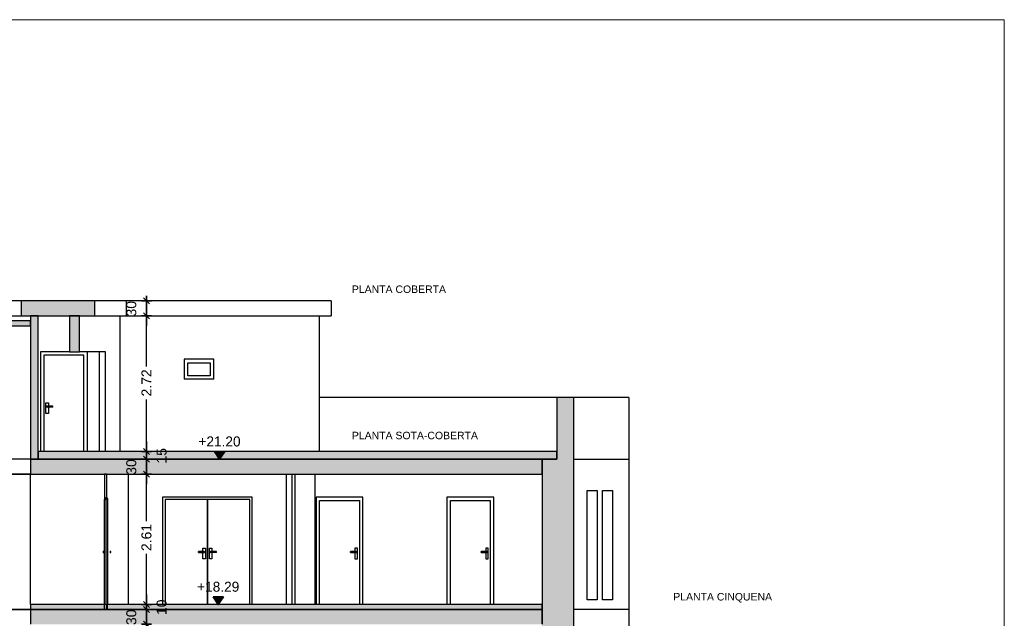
# Model space of a CAD drawing. Header units: metres. Extents: x -1 to 430, y -65 to 31.
# Tile 59 of 69: x 303 to 323, y -37 to -25. Entities that reach past the tile are written whole.
import ezdxf

# ---------------------------------------------------------------- set-up
doc = ezdxf.new("R2010")
doc.units = ezdxf.units.M
doc.header["$PDMODE"] = 65
doc.linetypes.add('CONTINUA', pattern=[0])
doc.linetypes.add('PUNKT', pattern=[6.35, 0, -6.35])
doc.layers.add('+++++ CÀLCUL SECCIÓ E', color=7, linetype='CONTINUA', lineweight=25)
doc.layers.add('COTES SECCIÓ E', color=7, linetype='CONTINUA', lineweight=25)
doc.styles.add('ARIAL', font='arial.ttf')
doc.dimstyles.new('DIMSTYLE_4', dxfattribs={"dimtxt": 0.2, "dimasz": 0.2, "dimexe": 0, "dimexo": 1e-06, "dimgap": 0.1, "dimtad": 2, "dimdec": 0, "dimlfac": 100, "dimrnd": 1, "dimzin": 4, "dimdsep": 46, "dimtxsty": 'ARIAL', "dimblk1": 'ALL_ML_STRICH', "dimblk2": 'ALL_ML_STRICH', "dimsah": 1, "dimcen": 0, "dimse1": 1, "dimse2": 1, "dimclrd": 2, "dimclre": 2, "dimclrt": 2, "dimadec": 0, "dimazin": 0, "dimtfac": 1, "dimtdec": 0, "dimtix": 1, "dimtmove": 2, "dimatfit": 3, "dimfxl": 0, "dimtvp": 1.2, "dimtzin": 0, "dimlwd": 0, "dimlwe": 35, "dimarcsym": 0})
doc.dimstyles.new('DIMSTYLE_5', dxfattribs={"dimtxt": 0.2, "dimasz": 0.2, "dimexe": 0, "dimexo": 1e-06, "dimgap": 0.1, "dimtad": 0, "dimrnd": 0.01, "dimzin": 4, "dimdsep": 46, "dimtxsty": 'ARIAL', "dimblk1": 'ALL_ML_STRICH', "dimblk2": 'ALL_ML_STRICH', "dimsah": 1, "dimcen": 0, "dimse1": 1, "dimse2": 1, "dimclrd": 2, "dimclre": 2, "dimclrt": 2, "dimadec": 0, "dimazin": 0, "dimtfac": 1, "dimtdec": 0, "dimtix": 1, "dimtmove": 2, "dimatfit": 3, "dimfxl": 0, "dimtzin": 0, "dimlwd": 0, "dimlwe": 35, "dimarcsym": 0})
doc.dimstyles.new('DIMSTYLE_7', dxfattribs={"dimtxt": 0.2, "dimasz": 0.2, "dimexe": 0, "dimexo": 1e-06, "dimgap": 0.1, "dimtad": 0, "dimdec": 0, "dimlfac": 100, "dimrnd": 1, "dimzin": 4, "dimdsep": 46, "dimtxsty": 'ARIAL', "dimblk1": 'ALL_ML_STRICH', "dimblk2": 'ALL_ML_STRICH', "dimsah": 1, "dimcen": 0, "dimse1": 1, "dimse2": 1, "dimclrd": 2, "dimclre": 2, "dimclrt": 2, "dimadec": 0, "dimazin": 0, "dimtfac": 1, "dimtdec": 0, "dimtix": 1, "dimtmove": 2, "dimatfit": 3, "dimfxl": 0, "dimtvp": 1.2, "dimtzin": 0, "dimlwd": 0, "dimlwe": 35, "dimarcsym": 0})

# ---------------------------------------------------------------- blocks, each defined once
blk = doc.blocks.new('COMPLEX_ELEVATIONDIM_0')
at = {"layer": 'COTES SECCIÓ E', "linetype": 'CONTINUA', "lineweight": 35, "transparency": 33554687}
for points in [[(307.225, -33.59), (307.015, -33.59), (307.12, -33.74)], [(307.199, -36.5), (306.989, -36.5), (307.094, -36.65)]]:
    blk.add_hatch(color=2, dxfattribs=at).paths.add_polyline_path(points)
at = {"layer": 'COTES SECCIÓ E', "color": 2, "linetype": 'CONTINUA', "lineweight": 35, "transparency": 33554687}
for p, q in [((307.225, -33.59), (307.015, -33.59)), ((307.015, -33.59), (307.12, -33.74)), ((307.12, -33.74), (307.225, -33.59)), ((307.12, -33.74), (307.12, -33.74)), ((307.12, -33.74), (307.12, -33.74)), ((307.12, -33.74), (307.12, -33.74)), ((307.12, -33.74), (307.12, -33.74)), ((307.199, -36.5), (306.989, -36.5)), ((306.989, -36.5), (307.094, -36.65)), ((307.094, -36.65), (307.199, -36.5)), ((307.094, -36.65), (307.094, -36.65)), ((307.094, -36.65), (307.094, -36.65)), ((307.094, -36.65), (307.094, -36.65)), ((307.094, -36.65), (307.094, -36.65))]:
    blk.add_line(p, q, dxfattribs=at)
at = {"layer": 'COTES SECCIÓ E', "color": 2, "linetype": 'PUNKT', "lineweight": 35, "transparency": 33554687}
for p, q in [((307.12, -33.74), (307.087, -33.74)), ((307.094, -36.65), (307.087, -36.65))]:
    blk.add_line(p, q, dxfattribs=at)
at = {"layer": 'COTES SECCIÓ E', "color": 2, "linetype": 'CONTINUA', "lineweight": 35, "transparency": 33554687, "char_height": 0.2, "width": 0.95993, "attachment_point": 7, "style": 'ARIAL'}
for s, insert in [('\\W0.98;+21.20', (306.695, -33.49)), ('\\W0.98;+18.29', (306.669, -36.4))]:
    blk.add_mtext(s, dxfattribs=dict(at, insert=insert))
blk = doc.blocks.new('ALL_ML_STRICH')
at = {"color": 0, "linetype": 'ByBlock', "lineweight": -2}
for p, q in [((-1, 0), (0.5, 0)), ((-0.3, -0.3), (0.3, 0.3)), ((0, -0.5), (0, 0.5))]:
    blk.add_line(p, q, dxfattribs=at)
blk = doc.blocks.new('*D28')
at = {"layer": 'COTES SECCIÓ E', "color": 2, "linetype": 'CONTINUA', "lineweight": -2, "transparency": 33554687}
blk.add_line((305.654, -37.05), (305.654, -36.75), dxfattribs=at)
at = {"layer": 'DEFPOINTS', "color": 2, "linetype": 'CONTINUA', "lineweight": 35, "transparency": 33554687}
for p in [(308.851, -36.75), (305.654, -37.05), (308.902, -37.05)]:
    blk.add_point(p, dxfattribs=at)
at = {"layer": 'COTES SECCIÓ E', "color": 2, "linetype": 'CONTINUA', "lineweight": 35, "transparency": 33554687, "xscale": 0.2, "yscale": 0.2, "zscale": 0.2}
for p, rotation in [((305.654, -36.75), 90), ((305.654, -37.05), 270)]:
    blk.add_blockref('ALL_ML_STRICH', p, dxfattribs=dict(at, rotation=rotation))
at = {"layer": 'COTES SECCIÓ E', "color": 2, "linetype": 'CONTINUA', "lineweight": 35, "transparency": 33554687, "insert": (305.35, -36.909), "char_height": 0.2, "width": 0.4, "attachment_point": 5, "rotation": 90, "style": 'ARIAL'}
blk.add_mtext('\\A1;{30}', dxfattribs=at)
blk = doc.blocks.new('*D29')
at = {"layer": 'COTES SECCIÓ E', "color": 2, "linetype": 'CONTINUA', "lineweight": -2, "transparency": 33554687}
blk.add_line((305.654, -36.75), (305.654, -36.65), dxfattribs=at)
at = {"layer": 'DEFPOINTS', "color": 2, "linetype": 'CONTINUA', "lineweight": 35, "transparency": 33554687}
for p in [(308.902, -36.65), (305.654, -36.75), (308.851, -36.75)]:
    blk.add_point(p, dxfattribs=at)
at = {"layer": 'COTES SECCIÓ E', "color": 2, "linetype": 'CONTINUA', "lineweight": 35, "transparency": 33554687, "xscale": 0.2, "yscale": 0.2, "zscale": 0.2}
for p, rotation in [((305.654, -36.75), 270), ((305.654, -36.65), 90)]:
    blk.add_blockref('ALL_ML_STRICH', p, dxfattribs=dict(at, rotation=rotation))
at = {"layer": 'COTES SECCIÓ E', "color": 2, "linetype": 'CONTINUA', "lineweight": 35, "transparency": 33554687, "insert": (305.958, -36.709), "char_height": 0.2, "width": 0.4, "attachment_point": 5, "rotation": 90, "style": 'ARIAL'}
blk.add_mtext('\\A1;{10}', dxfattribs=at)
blk = doc.blocks.new('*D30')
at = {"layer": 'COTES SECCIÓ E', "color": 2, "linetype": 'CONTINUA', "lineweight": -2, "transparency": 33554687}
for p, q in [((305.654, -34.981), (305.654, -34.04)), ((305.654, -36.65), (305.654, -35.641))]:
    blk.add_line(p, q, dxfattribs=at)
at = {"layer": 'DEFPOINTS', "color": 2, "linetype": 'CONTINUA', "lineweight": 35, "transparency": 33554687}
for p in [(308.825, -34.04), (305.654, -36.65), (308.902, -36.65)]:
    blk.add_point(p, dxfattribs=at)
at = {"layer": 'COTES SECCIÓ E', "color": 2, "linetype": 'CONTINUA', "lineweight": 35, "transparency": 33554687, "xscale": 0.2, "yscale": 0.2, "zscale": 0.2}
for p, rotation in [((305.654, -34.04), 90), ((305.654, -36.65), 270)]:
    blk.add_blockref('ALL_ML_STRICH', p, dxfattribs=dict(at, rotation=rotation))
at = {"layer": 'COTES SECCIÓ E', "color": 2, "linetype": 'CONTINUA', "lineweight": 35, "transparency": 33554687, "insert": (305.654, -35.311), "char_height": 0.2, "width": 0.8, "attachment_point": 5, "rotation": 90, "style": 'ARIAL'}
blk.add_mtext('\\A1;{\\A1;{2.61\\H0.132000;\\S^ ;}}', dxfattribs=at)
blk = doc.blocks.new('*D31')
at = {"layer": 'COTES SECCIÓ E', "color": 2, "linetype": 'CONTINUA', "lineweight": -2, "transparency": 33554687}
blk.add_line((305.654, -34.04), (305.654, -33.74), dxfattribs=at)
at = {"layer": 'DEFPOINTS', "color": 2, "linetype": 'CONTINUA', "lineweight": 35, "transparency": 33554687}
for p in [(308.825, -33.74), (305.654, -34.04), (308.825, -34.04)]:
    blk.add_point(p, dxfattribs=at)
at = {"layer": 'COTES SECCIÓ E', "color": 2, "linetype": 'CONTINUA', "lineweight": 35, "transparency": 33554687, "xscale": 0.2, "yscale": 0.2, "zscale": 0.2}
for p, rotation in [((305.654, -33.74), 90), ((305.654, -34.04), 270)]:
    blk.add_blockref('ALL_ML_STRICH', p, dxfattribs=dict(at, rotation=rotation))
at = {"layer": 'COTES SECCIÓ E', "color": 2, "linetype": 'CONTINUA', "lineweight": 35, "transparency": 33554687, "insert": (305.35, -33.899), "char_height": 0.2, "width": 0.4, "attachment_point": 5, "rotation": 90, "style": 'ARIAL'}
blk.add_mtext('\\A1;{30}', dxfattribs=at)
blk = doc.blocks.new('*D32')
at = {"layer": 'COTES SECCIÓ E', "color": 2, "linetype": 'CONTINUA', "lineweight": -2, "transparency": 33554687}
blk.add_line((305.654, -33.74), (305.654, -33.59), dxfattribs=at)
at = {"layer": 'DEFPOINTS', "color": 2, "linetype": 'CONTINUA', "lineweight": 35, "transparency": 33554687}
for p in [(305.654, -33.74), (305.66, -33.59), (308.825, -33.74)]:
    blk.add_point(p, dxfattribs=at)
at = {"layer": 'COTES SECCIÓ E', "color": 2, "linetype": 'CONTINUA', "lineweight": 35, "transparency": 33554687, "xscale": 0.2, "yscale": 0.2, "zscale": 0.2}
for p, rotation in [((305.654, -33.59), 90), ((305.654, -33.74), 270)]:
    blk.add_blockref('ALL_ML_STRICH', p, dxfattribs=dict(at, rotation=rotation))
at = {"layer": 'COTES SECCIÓ E', "color": 2, "linetype": 'CONTINUA', "lineweight": 35, "transparency": 33554687, "insert": (305.958, -33.675), "char_height": 0.2, "width": 0.4, "attachment_point": 5, "rotation": 90, "style": 'ARIAL'}
blk.add_mtext('\\A1;{15}', dxfattribs=at)
blk = doc.blocks.new('*D33')
at = {"layer": 'COTES SECCIÓ E', "color": 2, "linetype": 'CONTINUA', "lineweight": -2, "transparency": 33554687}
for p, q in [((305.654, -31.885), (305.654, -30.87)), ((305.654, -33.59), (305.654, -32.545))]:
    blk.add_line(p, q, dxfattribs=at)
at = {"layer": 'DEFPOINTS', "color": 2, "linetype": 'CONTINUA', "lineweight": 35, "transparency": 33554687}
for p in [(307.028, -30.87), (305.654, -33.59), (305.66, -33.59)]:
    blk.add_point(p, dxfattribs=at)
at = {"layer": 'COTES SECCIÓ E', "color": 2, "linetype": 'CONTINUA', "lineweight": 35, "transparency": 33554687, "xscale": 0.2, "yscale": 0.2, "zscale": 0.2}
for p, rotation in [((305.654, -30.87), 90), ((305.654, -33.59), 270)]:
    blk.add_blockref('ALL_ML_STRICH', p, dxfattribs=dict(at, rotation=rotation))
at = {"layer": 'COTES SECCIÓ E', "color": 2, "linetype": 'CONTINUA', "lineweight": 35, "transparency": 33554687, "insert": (305.654, -32.215), "char_height": 0.2, "width": 0.8, "attachment_point": 5, "rotation": 90, "style": 'ARIAL'}
blk.add_mtext('\\A1;{\\A1;{2.72\\H0.132000;\\S^ ;}}', dxfattribs=at)
blk = doc.blocks.new('*D34')
at = {"layer": 'COTES SECCIÓ E', "color": 2, "linetype": 'CONTINUA', "lineweight": -2, "transparency": 33554687}
blk.add_line((305.654, -30.87), (305.654, -30.57), dxfattribs=at)
at = {"layer": 'DEFPOINTS', "color": 2, "linetype": 'CONTINUA', "lineweight": 35, "transparency": 33554687}
for p in [(307.271, -30.57), (305.654, -30.87), (307.028, -30.87)]:
    blk.add_point(p, dxfattribs=at)
at = {"layer": 'COTES SECCIÓ E', "color": 2, "linetype": 'CONTINUA', "lineweight": 35, "transparency": 33554687, "xscale": 0.2, "yscale": 0.2, "zscale": 0.2}
for p, rotation in [((305.654, -30.57), 90), ((305.654, -30.87), 270)]:
    blk.add_blockref('ALL_ML_STRICH', p, dxfattribs=dict(at, rotation=rotation))
at = {"layer": 'COTES SECCIÓ E', "color": 2, "linetype": 'CONTINUA', "lineweight": 35, "transparency": 33554687, "insert": (305.35, -30.729), "char_height": 0.2, "width": 0.4, "attachment_point": 5, "rotation": 90, "style": 'ARIAL'}
blk.add_mtext('\\A1;{30}', dxfattribs=at)

msp = doc.modelspace()

# ---------------------------------------------------------------- hatches: boundary and pattern name
at = {"layer": '+++++ CÀLCUL SECCIÓ E', "linetype": 'CONTINUA', "lineweight": 25, "true_color": 0xababab, "transparency": 33554687}
for points in [[(304.621, -30.57), (303.143, -30.57), (303.143, -30.87), (304.621, -30.87)], [(313.584, -33.74), (303.332, -33.74), (303.332, -34.04), (313.584, -34.04)], [(313.584, -36.75), (303.332, -36.75), (303.332, -37.05), (313.584, -37.05)]]:
    msp.add_hatch(color=253, dxfattribs=at).paths.add_polyline_path(points)
at = {"layer": '+++++ CÀLCUL SECCIÓ E', "linetype": 'CONTINUA', "lineweight": 25, "true_color": 0x00f5f5, "transparency": 33554687}
msp.add_hatch(color=4, dxfattribs=at).paths.add_polyline_path([(303.332, -30.97), (297.59, -30.97), (297.59, -31.07), (303.332, -31.07)])
at = {"layer": '+++++ CÀLCUL SECCIÓ E', "linetype": 'CONTINUA', "lineweight": 25, "true_color": 0xa0a0a0, "transparency": 33554687}
for points in [[(303.482, -30.87), (303.332, -30.87), (303.332, -33.74), (303.482, -33.74)], [(304.11, -31.59), (304.31, -31.59), (304.31, -30.87), (304.11, -30.87)], [(314.218, -32.51), (313.881, -32.51), (313.881, -33.74), (314.218, -33.74)], [(314.218, -36.75), (314.218, -33.74), (313.585, -33.74), (313.585, -36.75)], [(314.218, -39.76), (314.218, -36.75), (313.584, -36.75), (313.584, -39.76)]]:
    msp.add_hatch(color=253, dxfattribs=at).paths.add_polyline_path(points)
at = {"layer": '+++++ CÀLCUL SECCIÓ E', "linetype": 'CONTINUA', "lineweight": 25, "transparency": 33554687}
for points in [[(313.881, -33.59), (303.482, -33.59), (303.482, -33.74), (313.881, -33.74)], [(304.812, -36.65), (303.332, -36.65), (303.332, -36.75), (304.812, -36.75)], [(313.584, -36.65), (304.863, -36.65), (304.863, -36.75), (313.584, -36.75)]]:
    msp.add_hatch(color=32, dxfattribs=at).paths.add_polyline_path(points)
at = {"layer": '+++++ CÀLCUL SECCIÓ E', "linetype": 'CONTINUA', "lineweight": 25, "true_color": 0x656565, "transparency": 33554687}
for points in [[(304.812, -34.5), (304.812, -34.55), (304.862, -34.55), (304.862, -34.5)], [(304.842, -34.53), (304.842, -36.65), (304.882, -36.65), (304.882, -34.53)], [(304.784, -35.595), (304.782, -35.6), (304.784, -35.605), (304.787, -35.609), (304.792, -35.61), (304.797, -35.609), (304.801, -35.605), (304.802, -35.6), (304.801, -35.595), (304.797, -35.591), (304.792, -35.59), (304.787, -35.591)], [(304.927, -35.591), (304.924, -35.595), (304.922, -35.6), (304.924, -35.605), (304.927, -35.609), (304.932, -35.61), (304.937, -35.609), (304.941, -35.605), (304.942, -35.6), (304.941, -35.595), (304.937, -35.591), (304.932, -35.59)]]:
    msp.add_hatch(color=251, dxfattribs=at).paths.add_polyline_path(points)

# ---------------------------------------------------------------- linework, layer by layer
at = {"layer": '+++++ CÀLCUL SECCIÓ E', "color": 52, "linetype": 'CONTINUA', "lineweight": 13, "transparency": 33554687}
for p, q in [((322.847, -24.94), (270.467, -24.94)), ((270.467, -24.94), (322.847, -24.94)), ((322.847, -24.94), (322.847, -64.94)), ((322.847, -24.94), (322.847, -64.94))]:
    msp.add_line(p, q, dxfattribs=at)
at = {"layer": '+++++ CÀLCUL SECCIÓ E', "color": 7, "linetype": 'CONTINUA', "lineweight": 25, "transparency": 33554687}
for p, q in [((303.143, -30.57), (297.793, -30.57)), ((303.143, -30.57), (303.143, -30.87)), ((304.621, -30.57), (303.143, -30.57)), ((304.621, -30.87), (304.621, -30.57)), ((304.639, -30.57), (304.621, -30.57)), ((304.747, -30.57), (304.639, -30.57)), ((304.852, -30.57), (304.747, -30.57)), ((304.954, -30.57), (304.852, -30.57)), ((305.054, -30.57), (304.954, -30.57)), ((305.15, -30.57), (305.054, -30.57)), ((305.244, -30.57), (305.15, -30.57)), ((305.244, -30.57), (305.244, -30.87)), ((309.353, -30.57), (305.244, -30.57)), ((309.353, -30.57), (309.353, -30.87)), ((303.332, -30.97), (297.59, -30.97)), ((297.793, -30.87), (303.143, -30.87)), ((303.143, -30.87), (303.332, -30.87)), ((303.332, -30.87), (303.332, -30.97)), ((303.482, -30.87), (303.332, -30.87)), ((303.332, -30.87), (303.482, -30.87)), ((303.332, -31.07), (303.332, -30.97)), ((303.332, -30.97), (303.332, -31.07)), ((303.482, -33.59), (303.482, -30.87)), ((303.482, -30.87), (304.11, -30.87)), ((304.11, -30.87), (304.11, -31.59)), ((304.31, -30.87), (304.11, -30.87)), ((304.11, -30.87), (304.31, -30.87)), ((304.31, -31.59), (304.31, -30.87)), ((304.31, -30.87), (304.621, -30.87)), ((304.621, -30.87), (304.639, -30.87)), ((304.639, -30.87), (304.747, -30.87)), ((304.747, -30.87), (304.852, -30.87)), ((304.852, -30.87), (304.954, -30.87)), ((304.954, -30.87), (305.054, -30.87)), ((305.054, -30.87), (305.15, -30.87)), ((305.117, -30.87), (305.117, -33.59)), ((305.15, -30.87), (305.244, -30.87)), ((305.244, -30.87), (309.353, -30.87)), ((309.122, -33.59), (309.122, -30.87)), ((297.59, -31.07), (303.332, -31.07)), ((303.332, -31.07), (303.332, -33.74)), ((303.527, -31.59), (303.527, -33.59)), ((304.11, -31.59), (303.527, -31.59)), ((304.397, -31.66), (303.597, -31.66)), ((303.597, -31.66), (303.597, -33.59)), ((304.11, -31.59), (304.31, -31.59)), ((304.527, -31.59), (304.31, -31.59)), ((304.397, -33.59), (304.397, -31.66)), ((304.467, -31.59), (304.467, -33.59)), ((304.763, -31.59), (304.527, -31.59)), ((304.708, -31.59), (304.708, -33.59)), ((304.832, -31.59), (304.763, -31.59)), ((304.832, -33.59), (304.832, -31.59)), ((306.412, -31.74), (306.412, -32.14)), ((307.002, -31.74), (306.412, -31.74)), ((307.002, -32.14), (307.002, -31.74)), ((306.482, -32.07), (306.482, -31.81)), ((306.482, -31.81), (306.932, -31.81)), ((306.932, -31.81), (306.932, -32.07)), ((307.002, -32.14), (306.412, -32.14)), ((306.932, -32.07), (306.482, -32.07)), ((313.881, -32.51), (309.122, -32.51)), ((313.881, -32.51), (313.881, -33.59)), ((314.218, -32.51), (313.881, -32.51)), ((314.218, -33.74), (314.218, -32.51)), ((315.325, -32.51), (314.218, -32.51)), ((315.325, -32.51), (315.325, -33.74)), ((303.637, -32.83), (303.637, -32.615)), ((303.637, -32.615), (303.687, -32.615)), ((303.654, -32.685), (303.652, -32.69)), ((303.652, -32.69), (303.654, -32.695)), ((303.777, -32.69), (303.652, -32.69)), ((303.657, -32.681), (303.654, -32.685)), ((303.777, -32.685), (303.654, -32.685)), ((303.654, -32.695), (303.657, -32.699)), ((303.777, -32.695), (303.654, -32.695)), ((303.662, -32.68), (303.657, -32.681)), ((303.777, -32.681), (303.657, -32.681)), ((303.657, -32.699), (303.662, -32.7)), ((303.777, -32.699), (303.657, -32.699)), ((303.662, -32.68), (303.777, -32.68)), ((303.777, -32.7), (303.662, -32.7)), ((303.687, -32.615), (303.687, -32.68)), ((303.687, -32.7), (303.687, -32.83)), ((303.777, -32.681), (303.777, -32.68)), ((303.777, -32.685), (303.777, -32.681)), ((303.777, -32.69), (303.777, -32.685)), ((303.777, -32.695), (303.777, -32.69)), ((303.777, -32.699), (303.777, -32.695)), ((303.777, -32.7), (303.777, -32.699)), ((303.687, -32.83), (303.637, -32.83)), ((303.332, -33.74), (297.592, -33.74)), ((303.332, -33.74), (303.332, -34.04)), ((313.584, -33.74), (303.332, -33.74)), ((303.332, -33.74), (303.482, -33.74)), ((303.482, -33.59), (303.482, -33.74)), ((313.881, -33.59), (303.482, -33.59)), ((303.482, -33.74), (303.482, -33.59)), ((303.482, -33.74), (313.584, -33.74)), ((313.584, -34.04), (313.584, -33.74)), ((313.584, -33.74), (313.881, -33.74)), ((313.585, -33.74), (313.585, -36.75)), ((313.881, -33.74), (313.585, -33.74)), ((313.881, -33.74), (313.881, -33.59)), ((313.881, -33.59), (313.881, -33.74)), ((314.218, -36.75), (314.218, -33.74)), ((314.218, -33.74), (315.325, -33.74)), ((315.325, -33.74), (315.325, -36.75)), ((298.672, -34.04), (303.332, -34.04)), ((303.332, -34.04), (298.672, -34.04)), ((303.332, -34.04), (304.812, -34.04)), ((303.332, -36.65), (303.332, -34.04)), ((304.812, -34.04), (304.862, -34.04)), ((304.812, -34.04), (304.812, -34.5)), ((304.862, -34.04), (304.812, -34.04)), ((304.862, -34.04), (313.584, -34.04)), ((304.862, -34.5), (304.862, -34.04)), ((305.292, -36.65), (305.292, -34.04)), ((308.463, -36.65), (308.463, -34.04)), ((308.463, -36.65), (308.463, -34.04)), ((308.573, -36.65), (308.573, -34.04)), ((308.637, -36.65), (308.637, -34.04)), ((309.037, -36.65), (309.037, -34.04)), ((304.812, -34.5), (304.812, -34.55)), ((304.862, -34.53), (304.862, -34.5)), ((304.882, -34.53), (304.862, -34.53)), ((304.882, -36.65), (304.882, -34.53)), ((305.976, -34.5), (305.976, -36.65)), ((306.046, -34.5), (305.976, -34.5)), ((307.705, -34.5), (306.046, -34.5)), ((307.775, -34.5), (307.705, -34.5)), ((307.775, -36.65), (307.775, -34.5)), ((309.052, -34.5), (309.052, -36.65)), ((309.992, -34.5), (309.052, -34.5)), ((309.992, -36.65), (309.992, -34.5)), ((311.675, -34.5), (311.675, -36.65)), ((312.615, -34.5), (311.675, -34.5)), ((312.615, -36.65), (312.615, -34.5)), ((314.486, -36.56), (314.486, -34.37)), ((314.486, -34.37), (314.685, -34.37)), ((314.685, -34.37), (314.685, -36.56)), ((314.797, -36.56), (314.797, -34.37)), ((314.797, -34.37), (314.997, -34.37)), ((314.997, -34.37), (314.997, -36.56)), ((304.812, -36.65), (304.812, -34.55)), ((304.812, -34.55), (304.842, -34.55)), ((304.842, -34.55), (304.842, -36.65)), ((306.026, -34.55), (306.026, -36.65)), ((306.875, -34.55), (306.026, -34.55)), ((306.875, -36.65), (306.875, -34.55)), ((306.876, -34.55), (306.876, -36.65)), ((307.725, -34.55), (306.876, -34.55)), ((307.725, -36.65), (307.725, -34.55)), ((309.122, -36.65), (309.122, -34.57)), ((309.122, -34.57), (309.922, -34.57)), ((309.922, -34.57), (309.922, -36.65)), ((311.745, -34.57), (312.545, -34.57)), ((311.745, -36.65), (311.745, -34.57)), ((312.545, -34.57), (312.545, -36.65)), ((304.784, -35.595), (304.782, -35.6)), ((304.782, -35.6), (304.784, -35.605)), ((304.787, -35.591), (304.784, -35.595)), ((304.784, -35.605), (304.787, -35.609)), ((304.792, -35.59), (304.787, -35.591)), ((304.787, -35.609), (304.792, -35.61)), ((304.797, -35.591), (304.792, -35.59)), ((304.792, -35.61), (304.797, -35.609)), ((304.801, -35.595), (304.797, -35.591)), ((304.797, -35.609), (304.801, -35.605)), ((304.802, -35.6), (304.801, -35.595)), ((304.801, -35.605), (304.802, -35.6)), ((304.924, -35.595), (304.922, -35.6)), ((304.922, -35.6), (304.924, -35.605)), ((304.927, -35.591), (304.924, -35.595)), ((304.924, -35.605), (304.927, -35.609)), ((304.932, -35.59), (304.927, -35.591)), ((304.927, -35.609), (304.932, -35.61)), ((304.937, -35.591), (304.932, -35.59)), ((304.932, -35.61), (304.937, -35.609)), ((304.941, -35.595), (304.937, -35.591)), ((304.937, -35.609), (304.941, -35.605)), ((304.942, -35.6), (304.941, -35.595)), ((304.941, -35.605), (304.942, -35.6)), ((306.695, -35.591), (306.695, -35.59)), ((306.81, -35.59), (306.695, -35.59)), ((306.695, -35.595), (306.695, -35.591)), ((306.695, -35.591), (306.815, -35.591)), ((306.695, -35.6), (306.695, -35.595)), ((306.695, -35.595), (306.818, -35.595)), ((306.695, -35.605), (306.695, -35.6)), ((306.695, -35.6), (306.82, -35.6)), ((306.695, -35.609), (306.695, -35.605)), ((306.695, -35.605), (306.818, -35.605)), ((306.695, -35.61), (306.695, -35.609)), ((306.695, -35.609), (306.815, -35.609)), ((306.695, -35.61), (306.81, -35.61)), ((306.785, -35.59), (306.785, -35.525)), ((306.785, -35.525), (306.835, -35.525)), ((306.785, -35.74), (306.785, -35.61)), ((306.81, -35.59), (306.815, -35.591)), ((306.815, -35.609), (306.81, -35.61)), ((306.815, -35.591), (306.818, -35.595)), ((306.818, -35.605), (306.815, -35.609)), ((306.818, -35.595), (306.82, -35.6)), ((306.82, -35.6), (306.818, -35.605)), ((306.835, -35.525), (306.835, -35.74)), ((306.916, -35.74), (306.916, -35.525)), ((306.916, -35.525), (306.966, -35.525)), ((306.932, -35.595), (306.931, -35.6)), ((306.931, -35.6), (306.932, -35.605)), ((307.056, -35.6), (306.931, -35.6)), ((306.936, -35.591), (306.932, -35.595)), ((307.056, -35.595), (306.932, -35.595)), ((306.932, -35.605), (306.936, -35.609)), ((307.056, -35.605), (306.932, -35.605)), ((306.941, -35.59), (306.936, -35.591)), ((307.056, -35.591), (306.936, -35.591)), ((306.936, -35.609), (306.941, -35.61)), ((307.056, -35.609), (306.936, -35.609)), ((306.941, -35.59), (307.056, -35.59)), ((307.056, -35.61), (306.941, -35.61)), ((306.966, -35.525), (306.966, -35.59)), ((306.966, -35.61), (306.966, -35.74)), ((307.056, -35.591), (307.056, -35.59)), ((307.056, -35.595), (307.056, -35.591)), ((307.056, -35.6), (307.056, -35.595)), ((307.056, -35.605), (307.056, -35.6)), ((307.056, -35.609), (307.056, -35.605)), ((307.056, -35.61), (307.056, -35.609)), ((309.742, -35.591), (309.742, -35.59)), ((309.857, -35.59), (309.742, -35.59)), ((309.742, -35.595), (309.742, -35.591)), ((309.742, -35.591), (309.862, -35.591)), ((309.742, -35.6), (309.742, -35.595)), ((309.742, -35.595), (309.866, -35.595)), ((309.742, -35.605), (309.742, -35.6)), ((309.742, -35.6), (309.867, -35.6)), ((309.742, -35.609), (309.742, -35.605)), ((309.742, -35.605), (309.866, -35.605)), ((309.742, -35.61), (309.742, -35.609)), ((309.742, -35.609), (309.862, -35.609)), ((309.742, -35.61), (309.857, -35.61)), ((309.832, -35.525), (309.832, -35.59)), ((309.882, -35.525), (309.832, -35.525)), ((309.832, -35.61), (309.832, -35.74)), ((309.857, -35.59), (309.862, -35.591)), ((309.862, -35.609), (309.857, -35.61)), ((309.862, -35.591), (309.866, -35.595)), ((309.866, -35.605), (309.862, -35.609)), ((309.866, -35.595), (309.867, -35.6)), ((309.867, -35.6), (309.866, -35.605)), ((309.882, -35.74), (309.882, -35.525)), ((312.365, -35.591), (312.365, -35.59)), ((312.48, -35.59), (312.365, -35.59)), ((312.365, -35.595), (312.365, -35.591)), ((312.365, -35.591), (312.485, -35.591)), ((312.365, -35.6), (312.365, -35.595)), ((312.365, -35.595), (312.489, -35.595)), ((312.365, -35.605), (312.365, -35.6)), ((312.365, -35.6), (312.49, -35.6)), ((312.365, -35.609), (312.365, -35.605)), ((312.365, -35.605), (312.489, -35.605)), ((312.365, -35.61), (312.365, -35.609)), ((312.365, -35.609), (312.485, -35.609)), ((312.365, -35.61), (312.48, -35.61)), ((312.455, -35.525), (312.455, -35.59)), ((312.505, -35.525), (312.455, -35.525)), ((312.455, -35.61), (312.455, -35.74)), ((312.48, -35.59), (312.485, -35.591)), ((312.485, -35.609), (312.48, -35.61)), ((312.485, -35.591), (312.489, -35.595)), ((312.489, -35.605), (312.485, -35.609)), ((312.489, -35.595), (312.49, -35.6)), ((312.49, -35.6), (312.489, -35.605)), ((312.505, -35.74), (312.505, -35.525)), ((306.835, -35.74), (306.785, -35.74)), ((306.966, -35.74), (306.916, -35.74)), ((309.832, -35.74), (309.882, -35.74)), ((312.455, -35.74), (312.505, -35.74)), ((303.332, -36.65), (303.332, -36.75)), ((304.812, -36.65), (303.332, -36.65)), ((304.812, -36.65), (304.812, -36.75)), ((304.842, -36.65), (304.812, -36.65)), ((304.812, -36.75), (304.812, -36.65)), ((304.862, -36.65), (304.863, -36.65)), ((304.862, -36.75), (304.862, -36.65)), ((304.863, -36.65), (304.882, -36.65)), ((304.863, -36.65), (304.863, -36.75)), ((304.882, -36.65), (304.863, -36.65)), ((313.584, -36.65), (304.882, -36.65)), ((313.584, -36.75), (313.584, -36.65)), ((314.685, -36.56), (314.486, -36.56)), ((314.997, -36.56), (314.797, -36.56)), ((303.332, -36.75), (298.672, -36.75)), ((298.672, -36.75), (303.332, -36.75)), ((303.332, -36.75), (303.332, -37.05)), ((313.584, -36.75), (303.332, -36.75)), ((303.332, -36.75), (304.812, -36.75)), ((304.812, -36.75), (304.862, -36.75)), ((304.863, -36.75), (313.584, -36.75)), ((313.584, -37.05), (313.584, -36.75)), ((313.584, -36.75), (313.584, -37.05)), ((314.218, -39.76), (314.218, -36.75)), ((315.325, -36.75), (314.218, -36.75)), ((315.325, -36.75), (315.325, -39.76))]:
    msp.add_line(p, q, dxfattribs=at)

# ---------------------------------------------------------------- block references
at = {"layer": 'COTES SECCIÓ E', "color": 2, "linetype": 'CONTINUA', "lineweight": 35, "transparency": 33554687}
msp.add_blockref('COMPLEX_ELEVATIONDIM_0', (0, 0), dxfattribs=at)

# ---------------------------------------------------------------- texts
at = {"layer": '+++++ CÀLCUL SECCIÓ E', "color": 7, "linetype": 'CONTINUA', "lineweight": 25, "transparency": 33554687, "char_height": 0.15, "attachment_point": 7, "style": 'ARIAL'}
for s, insert, width in [('\\W1.00;PLANTA COBERTA', (309.771, -30.415), 1.96506), ('\\W1.00;PLANTA SOTA-COBERTA', (309.771, -33.345), 2.60503), ('\\W1.00;PLANTA CINQUENA', (316.213, -36.614), 2.06012)]:
    msp.add_mtext(s, dxfattribs=dict(at, insert=insert, width=width))

# ---------------------------------------------------------------- dimensions: what is measured, and where the dimension line sits
at = {"layer": 'COTES SECCIÓ E', "color": 2, "linetype": 'CONTINUA', "lineweight": 35, "transparency": 33554687}
for base, p1, p2, dimstyle, picture, middle in [((305.654, -30.57), (307.028, -30.87), (307.271, -30.57), 'DIMSTYLE_4', '*D34', (305.35, -30.729)), ((305.654, -30.87), (305.66, -33.59), (307.028, -30.87), 'DIMSTYLE_5', '*D33', (305.654, -32.215)), ((305.654, -33.59), (308.825, -33.74), (305.66, -33.59), 'DIMSTYLE_7', '*D32', (305.958, -33.675)), ((305.654, -33.74), (308.825, -34.04), (308.825, -33.74), 'DIMSTYLE_4', '*D31', (305.35, -33.899)), ((305.654, -34.04), (308.902, -36.65), (308.825, -34.04), 'DIMSTYLE_5', '*D30', (305.654, -35.311)), ((305.654, -36.65), (308.851, -36.75), (308.902, -36.65), 'DIMSTYLE_7', '*D29', (305.958, -36.709)), ((305.654, -36.75), (308.902, -37.05), (308.851, -36.75), 'DIMSTYLE_4', '*D28', (305.35, -36.909))]:
    dim = msp.add_linear_dim(base=base, p1=p1, p2=p2, angle=90, dimstyle=dimstyle, override={"dimpost": '<>', "dimclrd": 2, "dimclre": 2, "dimclrt": 2, "dimlwd": 0, "dimlwe": 35}, dxfattribs=at)
    dim.commit()
    dim.dimension.update_dxf_attribs({"geometry": picture, "text_midpoint": middle, "dimtype": 160})

doc.saveas('drawing.dxf')
